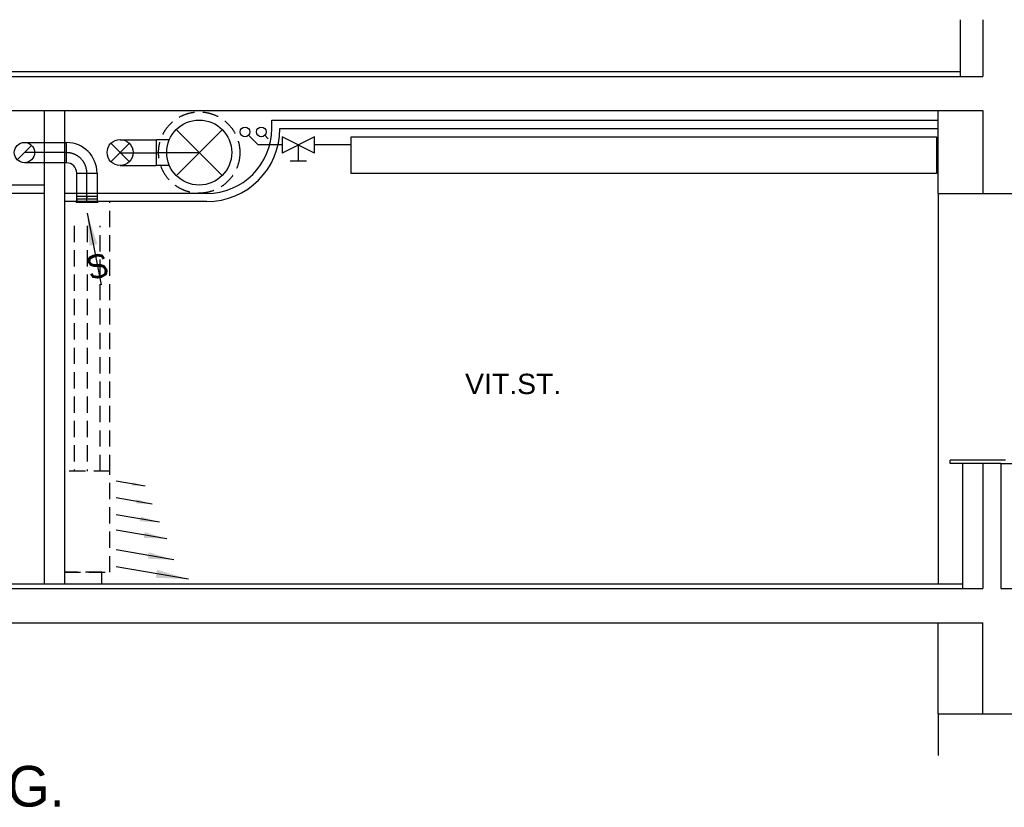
# Model space of a CAD drawing. Header units: millimetres. Extents: x 0 to 83130, y 0 to 53088.
# Tile 37 of 105: x 29615 to 35672, y 22808 to 27652. Entities that reach past the tile are written whole.
import ezdxf
from ezdxf.enums import TextEntityAlignment as Align

# ---------------------------------------------------------------- set-up
doc = ezdxf.new("R2010")
doc.units = ezdxf.units.MM
doc.header["$LTSCALE"] = 50
doc.header["$MEASUREMENT"] = 0
doc.header["$PDMODE"] = 1
for name, pattern in [('2V-CENT', [23, 20, -1.5, 0, -1.5]), ('DASHED_2', [3, 2, -1]), ('V-KU', [2, 1, 1])]:
    doc.linetypes.add(name, pattern=pattern)
doc.layers.get('0').update_dxf_attribs({"linetype": 'CONTINUOUS'})
for name, color, linetype in [('A12-HEL1', 7, 'CONTINUOUS'), ('A12-HEL2', 7, 'CONTINUOUS'), ('A12-HEL3', 7, 'CONTINUOUS'), ('A12-HEL4', 7, 'CONTINUOUS'), ('A23-HEL3', 7, 'CONTINUOUS'), ('A24-HEL2', 7, 'CONTINUOUS'), ('ATXT-HEL1', 7, 'CONTINUOUS'), ('V004', 1, 'CONTINUOUS'), ('V060-', 3, 'CONTINUOUS'), ('V070-', 3, 'CONTINUOUS'), ('V101', 3, 'CONTINUOUS'), ('V110', 1, 'CONTINUOUS'), ('V110-', 6, 'CONTINUOUS')]:
    doc.layers.add(name, color=color, linetype=linetype)
doc.styles.add('FISO', font='fiso')
doc.styles.add('ISO', font='ISO')
doc.styles.add('SIMPLEX', font='SIMPLEX')
doc.styles.get("Standard").update_dxf_attribs({"font": 'arial.ttf'})

# ---------------------------------------------------------------- blocks, each defined once
blk = doc.blocks.new('C90', base_point=(16233, 22618))
at = {"color": 0, "linetype": 'ByBlock'}
blk.add_circle((16233, 22618), 0.5, dxfattribs=at)
blk = doc.blocks.new('TLC90', base_point=(0, 4))
at = {"color": 1}
for p, q in [((-0.346, 4.346), (0.346, 3.654)), ((-0.346, 3.654), (0.346, 4.346))]:
    blk.add_line(p, q, dxfattribs=at)
blk = doc.blocks.new('FLC90', base_point=(0, 5))
at = {"color": 1}
blk.add_line((-0.346, 4.654), (0.346, 5.346), dxfattribs=at)
blk = doc.blocks.new('CBOJ90_PB', base_point=(86107, 31352))
at = {"color": 0, "linetype": 'ByBlock'}
blk.add_arc((86106, 31353), 1, 270, 360, dxfattribs=at)
blk = doc.blocks.new('KBOJ90_PB', base_point=(86107, 31352))
at = {"color": 0, "linetype": 'ByBlock'}
for p, q in [((86106.5, 31353), (86107.5, 31353)), ((86106, 31352.5), (86106, 31351.5))]:
    blk.add_line(p, q, dxfattribs=at)
for radius in [1.5, 0.5]:
    blk.add_arc((86106, 31353), radius, 270, 360, dxfattribs=at)
blk = doc.blocks.new('3BOJ90_PB', base_point=(86107, 31352))
for p in [(86107, 31353), (86106, 31352)]:
    blk.add_point(p)
at = {"color": 1, "linetype": '2V-CENT'}
blk.add_blockref('CBOJ90_PB', (86107, 31352), dxfattribs=at)
at = {"color": 0, "linetype": 'ByBlock'}
blk.add_blockref('KBOJ90_PB', (86107, 31352), dxfattribs=at)
at = {"style": 'ISO', "flags": 3}
blk.add_attdef('0', (86107, 31352), '', height=1, dxfattribs=at)
blk = doc.blocks.new('VAGG_P', base_point=(16250.5, 22586.5))
for p, q in [((16250, 22587.5), (16251, 22587.5)), ((16250, 22587.5), (16250, 22586.5)), ((16251, 22587.5), (16251, 22586.5))]:
    blk.add_line(p, q)
at = {"color": 6}
blk.add_line((16249.95, 22586.5), (16251.05, 22586.5), dxfattribs=at)
blk = doc.blocks.new('C3A', base_point=(16246, 22590.5))
at = {"color": 0, "linetype": 'ByBlock'}
blk.add_line((16247, 22590.5), (16246, 22590.5), dxfattribs=at)
blk = doc.blocks.new('K3A', base_point=(16246, 22590.5))
at = {"color": 0, "linetype": 'ByBlock'}
for p, q in [((16246, 22591), (16247, 22591)), ((16247, 22591), (16247, 22590)), ((16247, 22590), (16246, 22590))]:
    blk.add_line(p, q, dxfattribs=at)
blk = doc.blocks.new('33A', base_point=(16246, 22590.5))
blk.add_point((16247, 22590.5))
at = {"color": 0, "linetype": 'ByBlock'}
blk.add_blockref('K3A', (16246, 22590.5), dxfattribs=at)
at = {"color": 1, "linetype": '2V-CENT'}
blk.add_blockref('C3A', (16246, 22590.5), dxfattribs=at)
at = {"style": 'SIMPLEX', "flags": 3}
blk.add_attdef('0', (16246, 22590.5), '', height=1, dxfattribs=at)
blk = doc.blocks.new('V420', base_point=(455, 404.5))
blk.add_line((455, 404.5), (464, 404.5))
blk.add_solid([(455, 404.5), (459, 405), (459, 404)])
blk = doc.blocks.new('V422', base_point=(16230, 22585))
blk.add_blockref('V420', (16230, 22585))
at = {"style": 'SIMPLEX'}
blk.add_text('s', height=4, rotation=90, dxfattribs=at).set_placement((16238, 22585), align=Align.CENTER)
blk = doc.blocks.new('VUN')
at = {"color": 0}
blk.add_circle((0, 0), 0.5, dxfattribs=at)
blk = doc.blocks.new('V421', base_point=(455.5, 404.5))
at = {"rotation": 180}
blk.add_blockref('V420', (464.5, 404.5), dxfattribs=at)
blk = doc.blocks.new('CTK_S', base_point=(16255, 22600))
at = {"color": 0, "linetype": 'ByBlock'}
blk.add_line((16255.5, 22600), (16255, 22600), dxfattribs=at)
blk = doc.blocks.new('KTK_S', base_point=(16255, 22600))
at = {"color": 0, "linetype": 'ByBlock'}
blk.add_circle((16255, 22600), 0.5, dxfattribs=at)
blk = doc.blocks.new('3TK_S', base_point=(16255, 22600))
at = {"color": 0, "linetype": 'ByBlock'}
blk.add_blockref('KTK_S', (16255, 22600), dxfattribs=at)
at = {"color": 1, "linetype": '2V-CENT'}
blk.add_blockref('CTK_S', (16255, 22600), dxfattribs=at)
at = {"style": 'ISO', "flags": 3}
blk.add_attdef('0', (16255, 22600), '', height=1, dxfattribs=at)
blk = doc.blocks.new('CTXK_A', base_point=(16255, 22602.5))
at = {"color": 0, "linetype": 'ByBlock'}
blk.add_line((16255.5, 22602.5), (16255, 22602.5), dxfattribs=at)
blk = doc.blocks.new('KTXK_A', base_point=(16255, 22602.5))
at = {"color": 0, "linetype": 'ByBlock'}
for p, q in [((16255, 22603), (16255.5, 22603)), ((16255.5, 22603), (16255.5, 22602)), ((16255.5, 22602), (16255, 22602))]:
    blk.add_line(p, q, dxfattribs=at)
blk = doc.blocks.new('3TXK_A', base_point=(16255, 22602.5))
blk.add_point((16255.5, 22602.5))
at = {"color": 0, "linetype": 'ByBlock'}
blk.add_blockref('KTXK_A', (16255, 22602.5), dxfattribs=at)
at = {"color": 1, "linetype": '2V-CENT'}
blk.add_blockref('CTXK_A', (16255, 22602.5), dxfattribs=at)
at = {"style": 'ISO', "flags": 3}
blk.add_attdef('0', (16255, 22602.5), '', height=1, dxfattribs=at)
blk = doc.blocks.new('SN-B-3ET')
at = {"layer": 'A12-HEL1', "color": 7}
for p, q in [((7240, -1033.3), (7240, -3433.3)), ((7240, -4233.3), (7240, -4489.2))]:
    blk.add_line(p, q, dxfattribs=at)
at = {"layer": 'A12-HEL2', "color": 7}
for p, q in [((-6865, -283.3), (7375, -283.3)), ((7315, -2693.3), (7315, -2673.3)), ((7655, -2673.3), (7315, -2673.3)), ((7390, -2693.3), (7315, -2693.3)), ((-6865, -3433.3), (7390, -3433.3))]:
    blk.add_line(p, q, dxfattribs=at)
at = {"layer": 'A12-HEL3', "color": 7}
for p, q in [((7375, 35.2), (7375, -313.3)), ((7240, -1033.3), (7240, -523.3)), ((7390, -2693.3), (7390, -3463.3)), ((7515, -2693.3), (7390, -2693.3)), ((7240, -4233.3), (7240, -3673.3)), ((7240, -4233.3), (7515, -4233.3))]:
    blk.add_line(p, q, dxfattribs=at)
at = {"layer": 'A12-HEL4', "color": 7}
for p, q in [((7515, 35.2), (7515, -313.3)), ((-6940, -313.3), (7515, -313.3)), ((400, -523.3), (7515, -523.3)), ((7515, -523.3), (7515, -1033.3)), ((7240, -1033.3), (7730, -1033.3)), ((7625, -2693.3), (7515, -2693.3)), ((7515, -2693.3), (7515, -3463.3)), ((7625, -2693.3), (7625, -3463.3)), ((-6940, -3463.3), (7515, -3463.3)), ((7625, -3463.3), (7730, -3463.3)), ((400, -3673.3), (7515, -3673.3)), ((7515, -4233.3), (7515, -3673.3)), ((7515, -4233.3), (7730, -4233.3))]:
    blk.add_line(p, q, dxfattribs=at)
at = {"layer": 'A23-HEL3', "color": 7}
blk.add_line((7625, -2693.3), (7764.4, -2693.3), dxfattribs=at)
at = {"layer": 'A24-HEL2', "color": 7}
for p, q in [((1740, -523.3), (1740, -3433.3)), ((1865, -523.3), (1865, -3433.3))]:
    blk.add_line(p, q, dxfattribs=at)
at = {"layer": 'ATXT-HEL1', "color": 7}
blk.add_text('VIT.ST.', height=125, dxfattribs=at).set_placement((4625.8, -2267.2), align=Align.CENTER)

msp = doc.modelspace()

# ---------------------------------------------------------------- linework, layer by layer
at = {"layer": 'V004'}
for p, q in [((29760.62, 26633.38), (27844.96, 26633.38)), ((29760.62, 26583.38), (27844.96, 26583.38))]:
    msp.add_line(p, q, dxfattribs=at)
at = {"layer": 'V060-', "color": 1}
for p, q in [((31165.33, 27033.35), (35258.29, 27033.35)), ((31165.33, 26982.39), (31165.33, 27033.35)), ((31215.33, 26982.39), (31215.33, 26983.35)), ((31215.33, 26983.35), (35258.29, 26983.35)), ((30766.33, 26583.39), (29890.35, 26583.39)), ((30766.33, 26533.39), (29890.35, 26533.39))]:
    msp.add_line(p, q, dxfattribs=at)
at = {"layer": 'V060-', "linetype": 'Continuous'}
for p, q in [((29644.34, 26897.41), (29903.15, 26897.41)), ((30232.21, 26914), (30455, 26914)), ((29903.15, 26772.41), (29644.34, 26772.41)), ((30455, 26754), (30232.21, 26754)), ((29965.5, 26536.35), (29965.5, 26709)), ((30090.5, 26709), (30090.5, 26536.35))]:
    msp.add_line(p, q, dxfattribs=at)
at = {"layer": 'V060-', "color": 1, "linetype": '2V-CENT'}
for p, q in [((29903.15, 26834.91), (29644.34, 26834.91)), ((30232.21, 26834), (30455, 26834)), ((30028, 26536.35), (30028, 26709))]:
    msp.add_line(p, q, dxfattribs=at)
at = {"layer": 'V060-', "color": 1, "linetype": 'DASHED_2'}
for p, q in [((30169.96, 24876.35), (30169.96, 26533.39)), ((29949.96, 26384.58), (29949.96, 24876.35)), ((30029.96, 26384.58), (30029.96, 24876.35)), ((30109.96, 24876.35), (30109.96, 26384.58)), ((30169.96, 24876.35), (29889.96, 24876.35)), ((29889.96, 24876.35), (29889.96, 24253.35)), ((30169.96, 24253.35), (30169.96, 24876.35)), ((29889.96, 24253.35), (30169.96, 24253.35)), ((29889.96, 24253.35), (29889.96, 24183.35)), ((30119.96, 24253.35), (29889.96, 24253.35)), ((30119.96, 24183.35), (30119.96, 24253.35)), ((29889.96, 24183.35), (30119.96, 24183.35))]:
    msp.add_line(p, q, dxfattribs=at)
msp.add_circle((30719.16, 26834.91), 250, dxfattribs=at)
at = {"layer": 'V060-', "color": 1}
for radius in [449, 399]:
    msp.add_arc((30766.33, 26982.39), radius, 270, 360, dxfattribs=at)
at = {"layer": 'V110', "color": 1}
for p, q in [((31429.27, 26831.29), (31229.27, 26931.29)), ((31429.27, 26931.29), (31229.27, 26831.29)), ((31229.27, 26931.29), (31229.27, 26831.29)), ((31429.27, 26831.29), (31429.27, 26931.29)), ((31653.05, 26831.29), (31653.05, 26931.29)), ((31329.27, 26781.29), (31329.27, 26881.29)), ((31379.27, 26781.29), (31279.27, 26781.29))]:
    msp.add_line(p, q, dxfattribs=at)
at = {"layer": 'V110'}
msp.add_lwpolyline([(31654.66, 26931.29), (35254.66, 26931.29), (35254.66, 26706.29), (31654.66, 26706.29)], close=True, dxfattribs=at)
at = {"layer": 'V110-', "linetype": 'V-KU'}
for p, q in [((31022.66, 26940.68), (31082.05, 26881.29)), ((31122.66, 26940.68), (31144.43, 26918.91)), ((31229.27, 26881.29), (31082.05, 26881.29)), ((31654.66, 26881.29), (31429.27, 26881.29))]:
    msp.add_line(p, q, dxfattribs=at)

# ---------------------------------------------------------------- block references
at = {"layer": 'V060-'}
msp.add_blockref('SN-B-3ET', (28024.96, 27616.64), dxfattribs=at)
for name, p, xscale, yscale, zscale in [('C90', (30719.16, 26834.91), 400, 400, 400), ('TLC90', (30719.16, 26834.91), 400, 400, 400), ('C90', (29644.34, 26834.91), 125, 125, 125), ('C90', (30232.44, 26834.91), 160, 160, 160), ('FLC90', (29644.34, 26834.91), 125, 125, 125), ('TLC90', (30232.44, 26834.91), 160, 160, 160)]:
    msp.add_blockref(name, p, dxfattribs=dict(at, xscale=xscale, yscale=yscale, zscale=zscale))
at = {"layer": 'V060-', "linetype": 'Continuous'}
for name, p, xscale, yscale, zscale, rotation in [('3TK_S', (30719.16, 26834.91), 400, 400, 400, 180), ('3BOJ90_PB', (30028, 26834), 125, 125, 125, 90), ('3TXK_A', (30535.86, 26834.91), 160, 160, 160, 180)]:
    msp.add_blockref(name, p, dxfattribs=dict(at, xscale=xscale, yscale=yscale, zscale=zscale, rotation=rotation))
at = {"layer": 'V070-', "xscale": 125, "yscale": 20, "zscale": 125}
msp.add_blockref('VAGG_P', (30028, 26529.53), dxfattribs=at)
at = {"layer": 'V070-', "linetype": 'Continuous', "xscale": 10, "yscale": 125, "zscale": 10, "rotation": 90}
msp.add_blockref('33A', (30028, 26556.35), dxfattribs=at)
at = {"layer": 'V070-'}
for name, p, xscale, yscale, zscale, rotation in [('V422', (30030.19, 26462.75), 50, 50, 50, 280.9860552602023), ('V421', (30209.08, 24814.23), 20, 20, 20, 350.2224666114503), ('V421', (30209.08, 24710.61), 25, 25, 25, 350.2224666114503), ('V421', (30209.08, 24606.99), 30, 30, 30, 350.2224666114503), ('V421', (30209.08, 24512.37), 35, 35, 35, 350.2224666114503), ('V421', (30209.08, 24390.73), 40, 40, 40, 350.2224666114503), ('V421', (30209.08, 24287.11), 50, 50, 50, 350.2224666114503)]:
    msp.add_blockref(name, p, dxfattribs=dict(at, xscale=xscale, yscale=yscale, zscale=zscale, rotation=rotation))
at = {"layer": 'V110-', "color": 1, "xscale": 60, "yscale": 60, "zscale": 60}
for p in [(31001.45, 26961.89), (31101.45, 26961.89)]:
    msp.add_blockref('VUN', p, dxfattribs=at)

# ---------------------------------------------------------------- texts
at = {"layer": 'V101', "color": 7, "style": 'FISO'}
msp.add_text('SNITT B-B BLOKK B 4.ETG.', height=250, dxfattribs=at).set_placement((25600.53, 22812.58))

doc.saveas('drawing.dxf')
